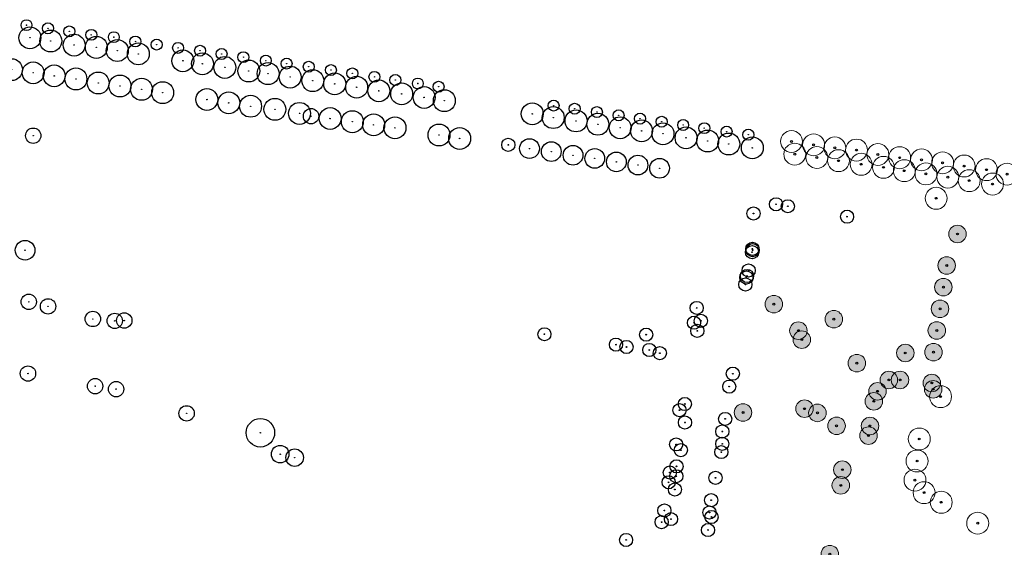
# Model space of a CAD drawing. Header units: metres. Extents: x 90594 to 181825, y 464363 to 930467.
# Tile 8 of 12: x 91550 to 91999, y 464814 to 465055. Entities that reach past the tile are written whole.
import ezdxf

# ---------------------------------------------------------------- set-up
doc = ezdxf.new("R2010")
doc.units = ezdxf.units.M
for name, color, linetype in [('00 bomen', 2, 'Continuous'), ('96.3 Toekomstige bomen', 6, 'Continuous'), ('97.2 Huidige bomen', 1, 'Continuous'), ('97.2 Huidige bomen_to cut', 8, 'Continuous'), ('_g_bomen_kroon', 10, 'Continuous'), ('_g_bomen_stam', 10, 'Continuous')]:
    doc.layers.add(name, color=color, linetype=linetype)
doc.layers.add('96.3 toekomstige bomen H', color=70, linetype='Continuous', transparency=0.7)

# ---------------------------------------------------------------- blocks, each defined once
blk = doc.blocks.new('*U212')
at = {"layer": '_g_bomen_stam'}
h = blk.add_hatch(color=0, dxfattribs=at)
edge = h.paths.add_edge_path()
edge.add_arc((0, 0), 102, 0, 360)
at = {"layer": '_g_bomen_kroon', "color": 0}
blk.add_circle((0, 0), 4500, dxfattribs=at)
at = {"layer": '_g_bomen_stam', "color": 0}
blk.add_circle((0, 0), 102, dxfattribs=at)
blk = doc.blocks.new('*U213')
at = {"layer": '_g_bomen_stam'}
h = blk.add_hatch(color=0, dxfattribs=at)
edge = h.paths.add_edge_path()
edge.add_arc((0, 0), 102, 0, 360)
at = {"layer": '_g_bomen_kroon', "color": 0}
blk.add_circle((0, 0), 4000, dxfattribs=at)
at = {"layer": '_g_bomen_stam', "color": 0}
blk.add_circle((0, 0), 102, dxfattribs=at)
blk = doc.blocks.new('*U214')
at = {"layer": '_g_bomen_stam'}
h = blk.add_hatch(color=0, dxfattribs=at)
edge = h.paths.add_edge_path()
edge.add_arc((0, 0), 102, 0, 360)
at = {"layer": '_g_bomen_kroon', "color": 0}
blk.add_circle((0, 0), 6500, dxfattribs=at)
at = {"layer": '_g_bomen_stam', "color": 0}
blk.add_circle((0, 0), 102, dxfattribs=at)
blk = doc.blocks.new('bomen')
at = {"layer": '00 bomen', "color": 0, "lineweight": 9, "ltscale": 0.2}
blk.add_circle((90971.25, 465182.2), 5, dxfattribs=at)
at = {"layer": '00 bomen', "color": 0}
blk.add_circle((90971.25, 465182.2), 0.421, dxfattribs=at)
blk = doc.blocks.new('recente bomen')
at = {"layer": '00 bomen', "color": 0, "ltscale": 20}
for radius in [5.12, 0.291]:
    blk.add_circle((0, 0), radius, dxfattribs=at)
blk = doc.blocks.new('*U208')
at = {"layer": '_g_bomen_stam'}
h = blk.add_hatch(color=0, dxfattribs=at)
edge = h.paths.add_edge_path()
edge.add_arc((0, 0), 102, 0, 360)
at = {"layer": '_g_bomen_kroon', "color": 0}
blk.add_circle((0, 0), 4500, dxfattribs=at)
at = {"layer": '_g_bomen_stam', "color": 0}
blk.add_circle((0, 0), 102, dxfattribs=at)
blk = doc.blocks.new('*U165')
at = {"layer": '_g_bomen_stam'}
h = blk.add_hatch(color=0, dxfattribs=at)
edge = h.paths.add_edge_path()
edge.add_arc((0, 0), 102, 0, 360)
at = {"layer": '_g_bomen_kroon', "color": 0}
blk.add_circle((0, 0), 5000, dxfattribs=at)
at = {"layer": '_g_bomen_stam', "color": 0}
blk.add_circle((0, 0), 102, dxfattribs=at)
blk = doc.blocks.new('*U177')
at = {"layer": '_g_bomen_stam'}
h = blk.add_hatch(color=0, dxfattribs=at)
edge = h.paths.add_edge_path()
edge.add_arc((0, 0), 102, 0, 360)
at = {"layer": '_g_bomen_kroon', "color": 0}
blk.add_circle((0, 0), 3500, dxfattribs=at)
at = {"layer": '_g_bomen_stam', "color": 0}
blk.add_circle((0, 0), 102, dxfattribs=at)
blk = doc.blocks.new('design bomen')
at = {"layer": '96.3 toekomstige bomen H', "ltscale": 5}
h = blk.add_hatch(color=256, dxfattribs=at)
h.dxf.hatch_style = 1
edge = h.paths.add_edge_path()
edge.add_arc((90971.25, 465182.2), 4, 0, 360)
at = {"layer": '00 bomen', "color": 0, "lineweight": 9, "ltscale": 0.2}
blk.add_circle((90971.25, 465182.2), 4, dxfattribs=at)
at = {"layer": '00 bomen', "color": 0}
blk.add_circle((90971.25, 465182.2), 0.421, dxfattribs=at)
blk = doc.blocks.new('*U172')
at = {"layer": '_g_bomen_stam'}
h = blk.add_hatch(color=0, dxfattribs=at)
edge = h.paths.add_edge_path()
edge.add_arc((0, 0), 102, 0, 360)
at = {"layer": '_g_bomen_kroon', "color": 0}
blk.add_circle((0, 0), 3500, dxfattribs=at)
at = {"layer": '_g_bomen_stam', "color": 0}
blk.add_circle((0, 0), 102, dxfattribs=at)

msp = doc.modelspace()

# ---------------------------------------------------------------- linework, layer by layer
at = {"layer": '97.2 Huidige bomen'}
for centre, radius in [((91552.85, 465052.28), 2.5), ((91552.85, 465052.28), 0.09), ((91562.65, 465050.82), 2.5), ((91562.65, 465050.82), 0.09), ((91572.4, 465049.42), 2.5), ((91582.45, 465047.88), 2.5), ((91572.4, 465049.42), 0.09), ((91582.45, 465047.88), 0.09), ((91592.73, 465046.81), 2.5), ((91592.73, 465046.81), 0.09), ((91602.54, 465044.83), 2.5), ((91612.25, 465043.43), 2.5), ((91602.54, 465044.83), 0.09), ((91612.25, 465043.43), 0.09), ((91622.06, 465041.93), 2.5), ((91622.06, 465041.93), 0.09), ((91632.1, 465040.6), 2.5), ((91641.89, 465039.14), 2.5), ((91632.1, 465040.6), 0.09), ((91641.89, 465039.14), 0.09), ((91651.84, 465037.69), 2.5), ((91651.84, 465037.69), 0.09), ((91662.1, 465036.11), 2.5), ((91671.56, 465034.76), 2.5), ((91662.1, 465036.11), 0.09), ((91671.56, 465034.76), 0.09), ((91681.7, 465033.3), 2.5), ((91681.7, 465033.3), 0.09), ((91691.82, 465031.77), 2.5), ((91701.59, 465030.26), 2.5), ((91691.82, 465031.77), 0.09), ((91701.59, 465030.26), 0.09), ((91711.67, 465028.71), 2.5), ((91711.67, 465028.71), 0.09), ((91721.19, 465027.25), 2.5), ((91731.48, 465025.67), 2.5), ((91721.19, 465027.25), 0.09), ((91731.48, 465025.67), 0.09), ((91740.96, 465024.18), 2.5), ((91740.96, 465024.18), 0.09), ((91793.43, 465015.6), 2.5), ((91793.43, 465015.6), 0.09), ((91803.05, 465014.15), 2.5), ((91803.05, 465014.15), 0.09), ((91813.2, 465012.63), 2.5), ((91813.2, 465012.63), 0.09), ((91823.11, 465011.13), 2.5), ((91823.11, 465011.13), 0.09), ((91832.89, 465009.63), 2.5), ((91832.89, 465009.63), 0.09), ((91842.79, 465008.21), 2.5), ((91842.79, 465008.21), 0.09), ((91852.58, 465006.73), 2.5), ((91852.58, 465006.73), 0.09), ((91862.24, 465005.29), 2.5), ((91862.24, 465005.29), 0.09), ((91872.41, 465003.72), 2.5), ((91872.41, 465003.72), 0.09), ((91882.32, 465002.3), 2.5), ((91882.32, 465002.3), 0.09), ((91553.88, 464926.04), 3.5), ((91553.88, 464926.04), 0.1), ((91562.69, 464923.96), 3.5), ((91562.69, 464923.96), 0.1), ((91583.14, 464918.22), 3.5), ((91593.14, 464917.36), 3.5), ((91597.49, 464917.52), 3.5), ((91583.14, 464918.22), 0.1), ((91593.14, 464917.36), 0.1), ((91597.49, 464917.52), 0.1), ((91553.54, 464893.33), 3.5), ((91553.54, 464893.33), 0.1), ((91584.19, 464887.56), 3.5), ((91593.77, 464886.2), 3.5), ((91584.19, 464887.56), 0.1), ((91593.77, 464886.2), 0.1), ((91625.95, 464875.16), 0.1)]:
    msp.add_circle(centre, radius, dxfattribs=at)
at = {"layer": '97.2 Huidige bomen_to cut', "ltscale": 5}
msp.add_circle((91625.95, 464875.16), 3.5, dxfattribs=at)

# ---------------------------------------------------------------- block references
at = {"layer": '96.3 Toekomstige bomen', "ltscale": 20}
for p, rotation in [((1631.9, -347.06), 0.0770155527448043), ((1627, -361.43), 0.0770155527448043), ((1625.49, -371.31), 0.0770155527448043), ((1548.07, -379.09), 0.0770155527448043), ((1623.97, -381.2), 0.0770155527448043), ((1575.45, -385.95), 0.0770155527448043), ((1559.31, -391.14), 0.0770155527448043), ((1622.46, -391.08), 0.0770155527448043), ((1560.85, -395.25), 0.0770155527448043), ((1608.1, -401.36), 0.0770155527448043), ((1620.95, -400.97), 0.0770155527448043), ((1585.97, -406.01), 0.0770155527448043), ((1600.61, -413.66), 0.0770155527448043), ((1605.7, -413.65), 0.0770155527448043), ((1620.19, -415.03), 0.0770155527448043), ((1595.44, -418.84), 0.0770155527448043), ((1620.83, -417.92), 0.0770155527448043), ((1593.74, -423.39), 0.0770155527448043), ((1534.04, -428.52), 0.0770155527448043), ((1562.12, -426.78), 0.0770155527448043), ((1567.99, -428.7), 0.0770155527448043), ((1576.73, -434.6), 0.0770155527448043), ((1591.96, -434.66), 0.0770155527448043), ((1591.33, -439.05), 0.0770155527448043), ((1579.37, -454.6), 0.0770155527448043), ((1578.64, -461.78), 0.0770155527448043), ((1573.64, -493.13), 0.07701555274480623)]:
    msp.add_blockref('design bomen', p, dxfattribs=dict(at, rotation=rotation))
at = {"layer": '97.2 Huidige bomen'}
for name, p, xscale, yscale, zscale in [('*U165', (91554.42, 465046.53), 0.001, 0.001, 0.001), ('*U165', (91563.92, 465045.06), 0.001, 0.001, 0.001), ('*U165', (91574.61, 465043.19), 0.001, 0.001, 0.001), ('*U165', (91584.72, 465042.14), 0.001, 0.001, 0.001), ('*U165', (91594.29, 465040.69), 0.001, 0.001, 0.001), ('*U165', (91603.89, 465039.17), 0.001, 0.001, 0.001), ('*U165', (91546.02, 465031.99), 0.001, 0.001, 0.001), ('*U165', (91624.23, 465036.02), 0.001, 0.001, 0.001), ('*U165', (91633.16, 465034.66), 0.001, 0.001, 0.001), ('*U165', (91643.4, 465033), 0.001, 0.001, 0.001), ('*U165', (91555.9, 465030.56), 0.001, 0.001, 0.001), ('*U165', (91565.5, 465029.16), 0.001, 0.001, 0.001), ('*U165', (91575.42, 465027.74), 0.001, 0.001, 0.001), ('*U165', (91654.31, 465031.38), 0.001, 0.001, 0.001), ('*U165', (91663.12, 465030.18), 0.001, 0.001, 0.001), ('*U165', (91673.21, 465028.6), 0.001, 0.001, 0.001), ('*U165', (91585.6, 465025.89), 0.001, 0.001, 0.001), ('*U165', (91595.51, 465024.53), 0.001, 0.001, 0.001), ('*U165', (91605.38, 465023.03), 0.001, 0.001, 0.001), ('*U165', (91683.53, 465026.97), 0.001, 0.001, 0.001), ('*U165', (91693.54, 465025.51), 0.001, 0.001, 0.001), ('*U165', (91703.56, 465023.97), 0.001, 0.001, 0.001), ('*U165', (91615.03, 465021.48), 0.001, 0.001, 0.001), ('*U165', (91635.19, 465018.36), 0.001, 0.001, 0.001), ('*U165', (91713.69, 465022.32), 0.001, 0.001, 0.001), ('*U165', (91724.1, 465020.93), 0.001, 0.001, 0.001), ('*U165', (91734.36, 465019.3), 0.001, 0.001, 0.001), ('*U165', (91645.18, 465016.83), 0.001, 0.001, 0.001), ('*U165', (91655.14, 465015.28), 0.001, 0.001, 0.001), ('*U165', (91666.24, 465013.86), 0.001, 0.001, 0.001), ('*U165', (91743.56, 465017.82), 0.001, 0.001, 0.001), ('*U165', (91677.48, 465012.02), 0.001, 0.001, 0.001), ('*U177', (91682.73, 465010.76), 0.001, 0.001, 0.001), ('*U165', (91691.46, 465009.69), 0.001, 0.001, 0.001), ('*U165', (91783.71, 465011.81), 0.001, 0.001, 0.001), ('*U165', (91793.29, 465010.11), 0.001, 0.001, 0.001), ('*U165', (91701.59, 465008.23), 0.001, 0.001, 0.001), ('*U165', (91711.31, 465006.81), 0.001, 0.001, 0.001), ('*U165', (91721.03, 465005.44), 0.001, 0.001, 0.001), ('*U165', (91803.7, 465008.59), 0.001, 0.001, 0.001), ('*U165', (91813.65, 465007.07), 0.001, 0.001, 0.001), ('*U165', (91823.83, 465005.47), 0.001, 0.001, 0.001), ('*U165', (91741.13, 465002.17), 0.001, 0.001, 0.001), ('*U165', (91750.56, 465000.58), 0.001, 0.001, 0.001), ('*U165', (91833.6, 465004.05), 0.001, 0.001, 0.001), ('*U165', (91843.38, 465002.73), 0.001, 0.001, 0.001), ('*U165', (91853.92, 465000.88), 0.001, 0.001, 0.001), ('recente bomen', (91772.78, 464997.7), 0.5863258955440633, 0.5863258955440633, 0.5863258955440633), ('*U165', (91863.79, 464999.44), 0.001, 0.001, 0.001), ('*U165', (91873.41, 464998.05), 0.001, 0.001, 0.001), ('*U165', (91884.16, 464996.3), 0.001, 0.001, 0.001), ('*U208', (91782.45, 464995.99), 0.001, 0.001, 0.001), ('*U208', (91792.41, 464994.58), 0.001, 0.001, 0.001), ('*U208', (91802.31, 464992.91), 0.001, 0.001, 0.001), ('*U208', (91812.24, 464991.48), 0.001, 0.001, 0.001), ('*U208', (91822.09, 464989.91), 0.001, 0.001, 0.001), ('*U208', (91831.96, 464988.44), 0.001, 0.001, 0.001), ('*U208', (91841.82, 464986.99), 0.001, 0.001, 0.001), ('recente bomen', (91884.68, 464966.37), 0.5863258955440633, 0.5863258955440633, 0.5863258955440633), ('recente bomen', (91894.98, 464970.55), 0.5863258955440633, 0.5863258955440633, 0.5863258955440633), ('recente bomen', (91900.38, 464969.65), 0.5863258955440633, 0.5863258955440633, 0.5863258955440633), ('recente bomen', (91927.4, 464964.89), 0.5863258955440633, 0.5863258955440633, 0.5863258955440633), ('recente bomen', (91884.03, 464948.7), 0.5863258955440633, 0.5863258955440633, 0.5863258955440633), ('recente bomen', (91884.17, 464950.21), 0.5863258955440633, 0.5863258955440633, 0.5863258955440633), ('recente bomen', (91884.31, 464949.62), 0.5863258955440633, 0.5863258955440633, 0.5863258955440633), ('recente bomen', (91882.47, 464940.32), 0.5863258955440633, 0.5863258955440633, 0.5863258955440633), ('recente bomen', (91881.43, 464937.17), 0.5863258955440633, 0.5863258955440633, 0.5863258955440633), ('recente bomen', (91881.74, 464937.84), 0.5863258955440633, 0.5863258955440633, 0.5863258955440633), ('recente bomen', (91880.99, 464933.94), 0.5863258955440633, 0.5863258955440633, 0.5863258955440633), ('recente bomen', (91858.77, 464923.26), 0.5863258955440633, 0.5863258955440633, 0.5863258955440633), ('recente bomen', (91860.68, 464917.4), 0.5863258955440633, 0.5863258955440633, 0.5863258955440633), ('recente bomen', (91857.54, 464916.51), 0.5863258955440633, 0.5863258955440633, 0.5863258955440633), ('recente bomen', (91859.04, 464912.8), 0.5863258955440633, 0.5863258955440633, 0.5863258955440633), ('recente bomen', (91789.25, 464911.25), 0.5863258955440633, 0.5863258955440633, 0.5863258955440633), ('recente bomen', (91835.68, 464911.06), 0.5863258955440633, 0.5863258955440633, 0.5863258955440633), ('recente bomen', (91821.91, 464906.51), 0.5863258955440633, 0.5863258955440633, 0.5863258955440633), ('recente bomen', (91826.73, 464905.45), 0.5863258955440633, 0.5863258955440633, 0.5863258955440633), ('recente bomen', (91837.12, 464904.08), 0.5863258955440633, 0.5863258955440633, 0.5863258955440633), ('recente bomen', (91841.97, 464902.65), 0.5863258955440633, 0.5863258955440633, 0.5863258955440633), ('recente bomen', (91875.28, 464893.24), 0.5863258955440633, 0.5863258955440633, 0.5863258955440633), ('recente bomen', (91873.63, 464887.36), 0.5863258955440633, 0.5863258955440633, 0.5863258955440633), ('recente bomen', (91850.89, 464876.59), 0.5863258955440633, 0.5863258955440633, 0.5863258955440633), ('recente bomen', (91853.37, 464879.41), 0.5863258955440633, 0.5863258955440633, 0.5863258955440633), ('recente bomen', (91871.78, 464872.62), 0.5863258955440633, 0.5863258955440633, 0.5863258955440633), ('recente bomen', (91853.41, 464871.01), 0.5863258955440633, 0.5863258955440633, 0.5863258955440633), ('recente bomen', (91870.45, 464866.9), 0.5863258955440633, 0.5863258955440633, 0.5863258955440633), ('recente bomen', (91849.37, 464860.99), 0.5863258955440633, 0.5863258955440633, 0.5863258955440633), ('recente bomen', (91851.5, 464858.39), 0.5863258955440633, 0.5863258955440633, 0.5863258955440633), ('recente bomen', (91870.44, 464861.24), 0.5863258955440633, 0.5863258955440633, 0.5863258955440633), ('recente bomen', (91870.01, 464857.49), 0.5863258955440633, 0.5863258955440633, 0.5863258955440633), ('recente bomen', (91849.55, 464850.98), 0.5863258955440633, 0.5863258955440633, 0.5863258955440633), ('recente bomen', (91846.53, 464848.14), 0.5863258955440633, 0.5863258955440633, 0.5863258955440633), ('recente bomen', (91849.46, 464846.45), 0.5863258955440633, 0.5863258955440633, 0.5863258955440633), ('recente bomen', (91867.37, 464845.76), 0.5863258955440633, 0.5863258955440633, 0.5863258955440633), ('recente bomen', (91845.97, 464843.69), 0.5863258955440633, 0.5863258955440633, 0.5863258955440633), ('recente bomen', (91848.83, 464840.43), 0.5863258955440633, 0.5863258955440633, 0.5863258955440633), ('recente bomen', (91865.37, 464835.56), 0.5863258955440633, 0.5863258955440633, 0.5863258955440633), ('recente bomen', (91844.02, 464830.83), 0.5863258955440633, 0.5863258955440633, 0.5863258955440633), ('recente bomen', (91847.03, 464826.92), 0.5863258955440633, 0.5863258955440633, 0.5863258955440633), ('recente bomen', (91864.64, 464829.91), 0.5863258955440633, 0.5863258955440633, 0.5863258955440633), ('recente bomen', (91865.52, 464827.86), 0.5863258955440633, 0.5863258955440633, 0.5863258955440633), ('recente bomen', (91842.76, 464825.54), 0.5863258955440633, 0.5863258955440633, 0.5863258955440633), ('recente bomen', (91863.93, 464821.92), 0.5863258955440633, 0.5863258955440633, 0.5863258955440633), ('recente bomen', (91826.53, 464817.39), 0.5863258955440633, 0.5863258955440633, 0.5863258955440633)]:
    msp.add_blockref(name, p, dxfattribs=dict(at, xscale=xscale, yscale=yscale, zscale=zscale))
at = {"layer": '97.2 Huidige bomen', "ltscale": 5, "rotation": 0.07701555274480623}
for p in [(1556.15, -304.84), (1566.25, -306.41), (1557.64, -310.62), (1567.75, -312.18)]:
    msp.add_blockref('bomen', p, dxfattribs=at)
at = {"layer": '97.2 Huidige bomen', "rotation": 0.07701555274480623}
for p in [(1575.92, -307.77), (1585.81, -308.77), (1595.6, -310.81), (1605.53, -312.26), (1577.6, -313.62), (1587.96, -315.25), (1598.15, -316.65), (1615.52, -313.23), (1625.14, -314.59), (1634.97, -316.05), (1607.65, -318.18), (1617.54, -319.65), (1627.53, -321.12), (1645.19, -317.73), (1654.53, -319.77), (1637.29, -322.72), (1647.94, -324.28), (1622.18, -330.77), (1624.21, -421.27), (1641.16, -479.03)]:
    msp.add_blockref('bomen', p, dxfattribs=at)
at = {"layer": '97.2 Huidige bomen_to cut', "xscale": 0.001, "yscale": 0.001, "zscale": 0.001}
msp.add_blockref('*U172', (91555.91, 465001.86), dxfattribs=at)
at = {"layer": '97.2 Huidige bomen_to cut', "ltscale": 5, "xscale": 0.001, "yscale": 0.001, "zscale": 0.001}
for name, p in [('*U212', (91552.22, 464949.6)), ('*U214', (91659.63, 464866.29)), ('*U213', (91668.65, 464856.53)), ('*U213', (91675.24, 464854.95))]:
    msp.add_blockref(name, p, dxfattribs=at)
at = {"layer": '97.2 Huidige bomen_to cut', "rotation": 0.07701555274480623}
for p in [(1614.48, -440.6), (1613.47, -450.65), (1612.51, -459.37), (1616.67, -465.08), (1624.51, -469.48)]:
    msp.add_blockref('bomen', p, dxfattribs=at)

doc.saveas('drawing.dxf')
